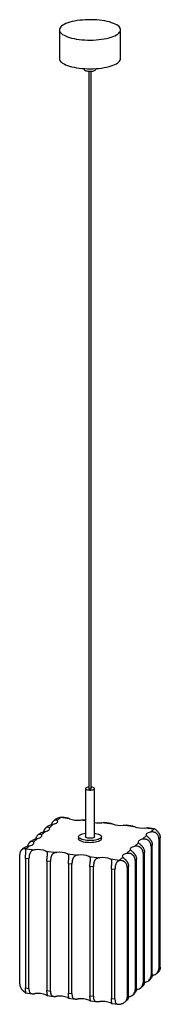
# Paper-space layout '_Dimétrica' of a CAD drawing. Header units: millimetres. Extents: x -395 to -211, y -900 to 390.
import ezdxf

# ---------------------------------------------------------------- set-up
doc = ezdxf.new("R2010")
doc.units = ezdxf.units.MM

psp = doc.layouts.new('_Dimétrica')

# ---------------------------------------------------------------- linework, layer by layer
at = {"color": 7, "linetype": 'Continuous', "lineweight": 25}
for p, q in [((-343.4, 377.1), (-343.4, 339.4)), ((-263.4, 339.4), (-263.4, 377.1)), ((-310.9, 326.3), (-310.9, 325.2)), ((-304.9, 322.8), (-304.9, -617.6)), ((-301.9, -617.6), (-301.9, 322.8)), ((-295.9, 325.2), (-295.9, 326.3)), ((-309.4, -617.6), (-309.4, -680.7)), ((-297.4, -680.7), (-297.4, -617.6)), ((-341.9, -655.7), (-346.2, -659.6)), ((-330.1, -657.2), (-341.9, -655.7)), ((-331.9, -656.3), (-340, -655.3)), ((-359.7, -667.8), (-361.7, -669.6)), ((-351.4, -664.3), (-356.6, -669)), ((-349.3, -658.4), (-351.3, -660.2)), ((-309.4, -659.1), (-312, -658.8)), ((-273.9, -664.1), (-287.9, -662.4)), ((-275.6, -663.2), (-283.8, -662.2)), ((-245.7, -667.6), (-259.8, -665.8)), ((-247.4, -666.7), (-255.7, -665.7)), ((-219.9, -670.7), (-231.6, -669.3)), ((-219.3, -670.2), (-227.5, -669.1)), ((-224.2, -674.6), (-219.9, -670.7)), ((-372.2, -683.1), (-377.3, -687.8)), ((-370.1, -677.2), (-372.1, -679)), ((-361.8, -673.7), (-367, -678.4)), ((-318.4, -680.7), (-318.4, -683.6)), ((-288.4, -683.6), (-288.4, -680.7)), ((-234.6, -684), (-229.4, -679.3)), ((-211.4, -682.1), (-213.1, -683.7)), ((-213.1, -683.7), (-213.1, -853.4)), ((-211.4, -851.8), (-211.4, -682.1)), ((-390.8, -695.9), (-392.8, -697.7)), ((-382.5, -692.5), (-386.9, -696.4)), ((-386.9, -696.4), (-375.1, -697.8)), ((-380.4, -686.5), (-382.4, -688.3)), ((-245, -693.4), (-239.8, -688.7)), ((-221.8, -691.5), (-223.5, -693)), ((-223.5, -693), (-223.5, -862.7)), ((-221.8, -861.2), (-221.8, -691.5)), ((-395.4, -873.6), (-395.4, -703.9)), ((-383.3, -709.8), (-388, -709.2)), ((-388, -709.2), (-388, -878.9)), ((-383.3, -879.5), (-383.3, -709.8)), ((-361.1, -699.6), (-347, -701.3)), ((-332.9, -703), (-318.8, -704.8)), ((-304.8, -706.5), (-290.7, -708.2)), ((-276.6, -709.9), (-264.9, -711.4)), ((-264.9, -711.4), (-260.6, -707.5)), ((-255.4, -702.8), (-250.2, -698.1)), ((-232.1, -700.9), (-233.9, -702.4)), ((-233.9, -702.4), (-233.9, -872.1)), ((-232.1, -870.6), (-232.1, -700.9)), ((-355.1, -713.3), (-359.8, -712.7)), ((-359.8, -712.7), (-359.8, -882.4)), ((-355.1, -883), (-355.1, -713.3)), ((-327, -716.7), (-331.7, -716.2)), ((-331.7, -716.2), (-331.7, -885.9)), ((-327, -886.4), (-327, -716.7)), ((-298.8, -720.2), (-303.5, -719.6)), ((-303.5, -719.6), (-303.5, -889.3)), ((-298.8, -889.9), (-298.8, -720.2)), ((-252.9, -719.6), (-254.6, -721.2)), ((-254.6, -721.2), (-254.6, -890.9)), ((-252.9, -889.3), (-252.9, -719.6)), ((-242.5, -710.2), (-244.3, -711.8)), ((-244.3, -711.8), (-244.3, -881.5)), ((-242.5, -879.9), (-242.5, -710.2)), ((-270.7, -723.7), (-275.4, -723.1)), ((-275.4, -723.1), (-275.4, -892.8)), ((-270.7, -893.4), (-270.7, -723.7)), ((-213.1, -853.4), (-211.4, -851.8)), ((-223.5, -862.7), (-221.8, -861.2)), ((-215.9, -859.7), (-213.9, -857.9)), ((-236.7, -878.5), (-234.7, -876.7)), ((-233.9, -872.1), (-232.1, -870.6)), ((-226.3, -869.1), (-224.3, -867.3)), ((-388, -878.9), (-383.3, -879.5)), ((-387.5, -885.5), (-379.3, -886.5)), ((-359.8, -882.4), (-355.1, -883)), ((-359.4, -889), (-351.1, -890)), ((-331.7, -885.9), (-327, -886.4)), ((-303.5, -889.3), (-298.8, -889.9)), ((-254.6, -890.9), (-252.9, -889.3)), ((-247.1, -887.9), (-245.1, -886.1)), ((-244.3, -881.5), (-242.5, -879.9)), ((-331.3, -892.4), (-323, -893.5)), ((-303.1, -895.9), (-294.8, -896.9)), ((-275.4, -892.8), (-270.7, -893.4)), ((-275, -899.4), (-266.7, -900.4)), ((-257.4, -897.3), (-255.4, -895.5))]:
    psp.add_line(p, q, dxfattribs=at)
at = {"color": 8, "linetype": 'Continuous', "lineweight": 25}
psp.add_line((-309.4, -659.7), (-316.1, -658.9), dxfattribs=at)
at = {"color": 7, "linetype": 'Continuous', "lineweight": 25, "flags": 128}
for points in [[(-317.5, 364.6), (-314, 364.2), (-310.3, 364), (-306.6, 363.8), (-302.8, 363.8), (-299.1, 363.8), (-295.4, 364), (-291.7, 364.3), (-288.2, 364.8), (-284.8, 365.3), (-281.6, 365.9), (-278.5, 366.6), (-275.7, 367.5), (-273.1, 368.4), (-270.8, 369.4), (-268.8, 370.4), (-267.1, 371.5), (-265.6, 372.7), (-264.6, 373.9), (-263.8, 375.1), (-263.4, 376.3), (-263.4, 377.6), (-263.7, 378.8), (-264.4, 380.1), (-265.4, 381.3), (-266.7, 382.4), (-268.4, 383.6), (-270.4, 384.6), (-272.6, 385.6), (-275.2, 386.5), (-277.9, 387.4), (-280.9, 388.1), (-284.1, 388.8), (-287.5, 389.3), (-291, 389.8), (-294.6, 390.1), (-298.3, 390.3), (-302.1, 390.4), (-305.8, 390.4), (-309.5, 390.3), (-313.2, 390), (-316.8, 389.7), (-320.3, 389.2), (-323.6, 388.6), (-326.7, 387.9), (-329.7, 387.1), (-332.4, 386.3), (-334.8, 385.3), (-337, 384.3), (-338.9, 383.2), (-340.5, 382.1), (-341.7, 380.9), (-342.6, 379.7), (-343.2, 378.5), (-343.4, 377.2), (-343.2, 376), (-342.8, 374.7), (-341.9, 373.5), (-340.7, 372.3), (-339.2, 371.2), (-337.4, 370.1), (-335.3, 369.1), (-332.9, 368.1), (-330.2, 367.2), (-327.4, 366.4), (-324.3, 365.7), (-321, 365.1), (-317.5, 364.6)], [(-343.4, 339.4), (-343.2, 338.3), (-342.8, 337), (-341.9, 335.8), (-340.7, 334.6), (-339.2, 333.5), (-337.4, 332.4), (-335.3, 331.4), (-332.9, 330.4), (-330.2, 329.5), (-327.4, 328.7), (-324.3, 328), (-321, 327.4), (-317.5, 326.9)], [(-317.5, 326.9), (-314, 326.5), (-310.3, 326.3), (-306.6, 326.1), (-302.8, 326.1), (-299.1, 326.1), (-295.4, 326.3), (-291.7, 326.6), (-288.2, 327), (-284.8, 327.6), (-281.6, 328.2), (-278.5, 328.9), (-275.7, 329.8), (-273.1, 330.7), (-270.8, 331.6), (-268.8, 332.7), (-267.1, 333.8), (-265.6, 335), (-264.6, 336.2), (-263.8, 337.4), (-263.4, 338.6), (-263.4, 339.4)], [(-310.9, 325.2), (-310.8, 324.9), (-310.4, 324.4), (-309.7, 323.9), (-308.7, 323.5), (-307.5, 323.2), (-306, 322.9)], [(-306, 322.9), (-304.5, 322.8), (-302.8, 322.8), (-301.2, 322.8), (-299.8, 323.1), (-298.4, 323.4), (-297.3, 323.8), (-296.5, 324.2), (-296, 324.8), (-295.9, 325.2)], [(-304.9, -615.6), (-305, -615.6), (-306.4, -615.8), (-307.6, -616.1), (-308.5, -616.5), (-309.1, -617), (-309.4, -617.5), (-309.3, -618), (-308.8, -618.4), (-307.9, -618.9), (-306.8, -619.2), (-305.5, -619.4)], [(-305.5, -619.4), (-304, -619.6), (-302.5, -619.5), (-301.1, -619.4), (-299.8, -619.2), (-298.7, -618.8), (-297.9, -618.4), (-297.5, -617.9), (-297.4, -617.4), (-297.7, -616.9), (-298.4, -616.5), (-299.3, -616.1), (-300.6, -615.8), (-301.9, -615.6)], [(-304.9, -617.6), (-304.9, -617.6), (-304.7, -617.8), (-304.4, -617.9), (-303.9, -618)], [(-303.9, -618), (-303.3, -618.1), (-302.8, -618), (-302.3, -617.9), (-302, -617.7), (-301.9, -617.6)], [(-361.8, -673.7), (-360.2, -673.3), (-358.8, -672.8), (-357.7, -672.3), (-356.8, -671.7), (-356.3, -671), (-356.1, -670.4), (-356.2, -669.7), (-356.6, -669)], [(-351.4, -664.3), (-349.8, -663.9), (-348.4, -663.4), (-347.3, -662.9), (-346.5, -662.3), (-345.9, -661.6), (-345.7, -661), (-345.8, -660.3), (-346.2, -659.6)], [(-372.2, -683.1), (-370.6, -682.7), (-369.2, -682.2), (-368.1, -681.7), (-367.2, -681), (-366.7, -680.4), (-366.4, -679.7), (-366.5, -679.1), (-367, -678.4)], [(-297.4, -676.2), (-296, -676.4), (-294.1, -676.8), (-292.4, -677.3), (-291, -677.9), (-289.8, -678.6), (-289, -679.3), (-288.5, -680.1), (-288.4, -680.8), (-288.6, -681.6), (-289.2, -682.3), (-290.1, -683), (-291.3, -683.7), (-292.7, -684.3), (-294.5, -684.8), (-296.4, -685.2), (-298.5, -685.5), (-300.8, -685.7), (-303.1, -685.7), (-305.3, -685.7), (-307.6, -685.5), (-309.7, -685.3), (-311.7, -684.9), (-313.5, -684.4), (-315.1, -683.9), (-316.4, -683.2), (-317.4, -682.5), (-318, -681.8), (-318.4, -681), (-318.3, -680.3), (-317.9, -679.5), (-317.2, -678.8), (-316.1, -678.1), (-314.8, -677.5), (-313.2, -676.9), (-311.3, -676.5), (-309.4, -676.2)], [(-288.4, -683.6), (-288.4, -683.6), (-288.6, -684.4), (-289.2, -685.1), (-290.1, -685.9), (-291.3, -686.5), (-292.7, -687.1), (-294.5, -687.6), (-296.4, -688), (-298.5, -688.3), (-300.8, -688.5), (-303.1, -688.6), (-305.3, -688.5), (-307.6, -688.4), (-309.7, -688.1), (-311.7, -687.7), (-313.5, -687.2), (-315.1, -686.7), (-316.4, -686), (-317.4, -685.4), (-318, -684.6), (-318.4, -683.9), (-318.4, -683.6)], [(-297.4, -680.7), (-297.4, -680.8), (-297.6, -681.3), (-298.3, -681.8), (-299.2, -682.2), (-300.4, -682.5), (-301.8, -682.7), (-303.3, -682.7), (-304.8, -682.7), (-306.2, -682.5), (-307.4, -682.2), (-308.4, -681.8), (-309.1, -681.4), (-309.4, -680.9), (-309.4, -680.7)], [(-234.6, -684), (-236.2, -684.4), (-237.6, -684.9), (-238.7, -685.5), (-239.6, -686.1), (-240.1, -686.7), (-240.3, -687.4), (-240.2, -688.1), (-239.8, -688.7)], [(-224.2, -674.6), (-225.8, -675), (-227.2, -675.5), (-228.3, -676.1), (-229.2, -676.7), (-229.7, -677.3), (-229.9, -678), (-229.8, -678.7), (-229.4, -679.3)], [(-382.5, -692.5), (-380.9, -692.1), (-379.6, -691.6), (-378.4, -691), (-377.6, -690.4), (-377.1, -689.8), (-376.8, -689.1), (-376.9, -688.4), (-377.3, -687.8)], [(-245, -693.4), (-246.6, -693.8), (-248, -694.3), (-249.1, -694.9), (-249.9, -695.5), (-250.5, -696.1), (-250.7, -696.8), (-250.6, -697.4), (-250.2, -698.1)], [(-255.4, -702.8), (-257, -703.2), (-258.3, -703.7), (-259.5, -704.2), (-260.3, -704.8), (-260.9, -705.5), (-261.1, -706.2), (-261, -706.8), (-260.6, -707.5)]]:
    psp.add_lwpolyline(points, dxfattribs=at)
at = {"color": 7, "linetype": 'Continuous', "lineweight": 25}
for centre, radius, start, end in [((-345.5, -660.7), 6.11, 53.9727, 61.5996), ((-319.8, -630.9), 28.2, 248.4484, 277.5359), ((-291.5, -627.1), 35.5, 260.4343, 275.7502), ((-263.5, -637.8), 28.2, 248.4484, 277.5359), ((-235.3, -641.3), 28.2, 248.4484, 277.5359), ((-217.2, -688.2), 17.7, 93.9047, 98.7578), ((-384.1, -714.6), 18.4, 98.7513, 103.4815), ((-371.4, -725.8), 28.2, 68.4484, 97.5359), ((-343.3, -729.3), 28.2, 68.4484, 97.5359), ((-315.1, -732.7), 28.2, 68.4484, 97.5359), ((-287, -736.2), 28.2, 68.4484, 97.5359), ((-269.6, -717.8), 7.95, 47.6015, 54.0008), ((-371.4, -914.4), 28.2, 68.4484, 97.5359), ((-343.3, -917.8), 28.2, 68.4484, 97.5359), ((-315.1, -921.3), 28.2, 68.4484, 97.5359), ((-287, -924.8), 28.2, 68.4484, 97.5359)]:
    psp.add_arc(centre, radius, start, end, dxfattribs=at)
for points, knots in [([(-349.2, -658.5), (-348.7, -658), (-347.5, -656.9), (-345, -655.9), (-343.3, -655.5), (-342.6, -655.3)], [0, 0, 0, 0, 0.286852, 0.671488, 1, 1, 1, 1]), ([(-342.6, -655.3), (-342, -655.3), (-341.1, -655.2), (-340.3, -655.3), (-340, -655.3)], [0, 0, 0, 0, 0.607195, 1, 1, 1, 1]), ([(-331.9, -656.4), (-331.9, -656.4), (-331.7, -656.3), (-331.1, -656.7), (-330.4, -657.1), (-330.1, -657.2)], [0, 0, 0, 0, 0.108127, 0.700367, 1, 1, 1, 1]), ([(-356.6, -669), (-357, -668.7), (-357.8, -668.1), (-359.8, -668.3), (-361.8, -669.5), (-363.3, -671.5), (-364, -673.3), (-364.1, -674.3), (-364.1, -674.3)], [0, 0, 0, 0, 0.210755, 0.422748, 0.609786, 0.793584, 0.994281, 1, 1, 1, 1]), ([(-359.6, -667.9), (-359.1, -667.4), (-357.9, -666.3), (-355.3, -665.3), (-353, -664.7), (-351.8, -664.4), (-351.4, -664.3)], [0, 0, 0, 0, 0.232937, 0.54528, 0.847233, 1, 1, 1, 1]), ([(-346.2, -659.6), (-346.6, -659.3), (-347.4, -658.7), (-349.4, -658.9), (-351.4, -660.1), (-352.9, -662.1), (-353.7, -663.9), (-353.7, -664.9), (-353.7, -664.9)], [0, 0, 0, 0, 0.210755, 0.422748, 0.609786, 0.793584, 0.994281, 1, 1, 1, 1]), ([(-316.1, -658.9), (-315, -658.8), (-313.5, -658.6), (-312.3, -658.8), (-312, -658.9)], [0, 0, 0, 0, 0.6916412, 1, 1, 1, 1]), ([(-287.9, -662.4), (-286.9, -662.2), (-285.3, -662.1), (-284.2, -662.3), (-283.9, -662.3)], [0, 0, 0, 0, 0.691641, 1, 1, 1, 1]), ([(-275.6, -663.3), (-275.6, -663.3), (-275.5, -663.2), (-274.8, -663.6), (-274.1, -664), (-273.9, -664.1)], [0, 0, 0, 0, 0.108127, 0.700367, 1, 1, 1, 1]), ([(-259.8, -665.8), (-258.7, -665.7), (-257.2, -665.5), (-256.1, -665.7), (-255.7, -665.8)], [0, 0, 0, 0, 0.691641, 1, 1, 1, 1]), ([(-247.4, -666.8), (-247.4, -666.7), (-247.3, -666.6), (-246.7, -667.1), (-246, -667.4), (-245.7, -667.6)], [0, 0, 0, 0, 0.108127, 0.7003672, 1, 1, 1, 1]), ([(-231.6, -669.3), (-230.6, -669.2), (-229, -669), (-227.9, -669.2), (-227.6, -669.2)], [0, 0, 0, 0, 0.691641, 1, 1, 1, 1]), ([(-219.3, -670.2), (-219.3, -670.2), (-219.2, -670.1), (-218.8, -670.4), (-218.4, -670.6)], [0, 0, 0, 0, 0.171262, 1, 1, 1, 1]), ([(-218.4, -670.6), (-218.1, -670.8), (-217.8, -671.1), (-217.1, -671.7), (-216.8, -672), (-216.2, -672.6), (-216, -672.8), (-215.6, -673.2), (-215.3, -673.4), (-214.7, -674.1), (-214.3, -674.6), (-213.8, -675.3), (-213.6, -675.6), (-213.2, -676.1), (-213, -676.4), (-212.7, -677), (-212.6, -677.3), (-212.3, -677.8), (-212.2, -678.1), (-211.9, -679), (-211.7, -679.6), (-211.5, -680.6), (-211.5, -680.9), (-211.4, -681.5), (-211.4, -681.8), (-211.4, -682.1)], [0, 0, 0, 0, 0.125, 0.125, 0.25, 0.25, 0.3125, 0.3125, 0.375, 0.375, 0.5, 0.5, 0.5625, 0.5625, 0.625, 0.625, 0.6875, 0.6875, 0.75, 0.75, 0.875, 0.875, 0.9375, 0.9375, 1, 1, 1, 1]), ([(-380.4, -686.6), (-379.9, -686.2), (-378.6, -685.1), (-376.1, -684.1), (-373.8, -683.5), (-372.6, -683.2), (-372.2, -683.1)], [0, 0, 0, 0, 0.232937, 0.54528, 0.847233, 1, 1, 1, 1]), ([(-367, -678.4), (-367.4, -678.1), (-368.2, -677.5), (-370.2, -677.6), (-372.2, -678.9), (-373.7, -680.9), (-374.4, -682.7), (-374.5, -683.7), (-374.5, -683.7)], [0, 0, 0, 0, 0.2107554, 0.4227478, 0.6097856, 0.7935839, 0.9942807, 1, 1, 1, 1]), ([(-370, -677.3), (-369.5, -676.8), (-368.3, -675.7), (-365.7, -674.7), (-363.4, -674.1), (-362.2, -673.8), (-361.8, -673.7)], [0, 0, 0, 0, 0.232937, 0.54528, 0.847233, 1, 1, 1, 1]), ([(-223.5, -693), (-223.5, -692.4), (-223.6, -691.7), (-223.8, -690.7), (-223.9, -690.3), (-224.1, -689.7), (-224.2, -689.3), (-224.7, -688.4), (-225, -687.8), (-225.7, -686.9), (-225.9, -686.6), (-226.4, -686.1), (-226.6, -685.9), (-227.2, -685.4), (-227.5, -685.2), (-228.1, -684.9), (-228.4, -684.7), (-229.3, -684.3), (-230, -684.1), (-231.4, -683.8), (-232, -683.8), (-233, -683.8), (-233.4, -683.8), (-234, -683.9), (-234.3, -684), (-234.6, -684)], [0, 0, 0, 0, 0.125, 0.125, 0.1875, 0.1875, 0.25, 0.25, 0.375, 0.375, 0.4375, 0.4375, 0.5, 0.5, 0.5625, 0.5625, 0.625, 0.625, 0.75, 0.75, 0.875, 0.875, 0.9375, 0.9375, 1, 1, 1, 1]), ([(-229.4, -679.3), (-229.2, -679.6), (-229, -679.8), (-228.5, -680.2), (-228.3, -680.4), (-227.9, -680.7), (-227.7, -680.9), (-227.1, -681.4), (-226.7, -681.8), (-226, -682.5), (-225.8, -682.7), (-225.3, -683.2), (-225.1, -683.5), (-224.6, -684), (-224.4, -684.3), (-224, -684.9), (-223.8, -685.2), (-223.4, -685.8), (-223.2, -686.1), (-222.9, -686.8), (-222.8, -687.1), (-222.3, -688.1), (-222.1, -688.7), (-221.9, -689.8), (-221.9, -690.1), (-221.8, -690.8), (-221.8, -691.1), (-221.8, -691.5)], [0, 0, 0, 0, 0.125, 0.125, 0.1875, 0.1875, 0.25, 0.25, 0.375, 0.375, 0.4375, 0.4375, 0.5, 0.5, 0.5625, 0.5625, 0.625, 0.625, 0.6875, 0.6875, 0.75, 0.75, 0.875, 0.875, 0.9375, 0.9375, 1, 1, 1, 1]), ([(-213.1, -683.7), (-213.1, -683), (-213.2, -682.3), (-213.4, -681.3), (-213.5, -680.9), (-213.7, -680.3), (-213.8, -679.9), (-214.3, -679), (-214.6, -678.4), (-215.3, -677.5), (-215.5, -677.3), (-216, -676.7), (-216.3, -676.5), (-216.8, -676.1), (-217.1, -675.9), (-217.7, -675.5), (-218, -675.3), (-219, -674.9), (-219.6, -674.7), (-221, -674.4), (-221.7, -674.4), (-222.7, -674.4), (-223, -674.4), (-223.6, -674.5), (-223.9, -674.6), (-224.2, -674.6)], [0, 0, 0, 0, 0.125, 0.125, 0.1875, 0.1875, 0.25, 0.25, 0.375, 0.375, 0.4375, 0.4375, 0.5, 0.5, 0.5625, 0.5625, 0.625, 0.625, 0.75, 0.75, 0.875, 0.875, 0.9375, 0.9375, 1, 1, 1, 1]), ([(-388.3, -696.7), (-388.6, -696.5), (-388.9, -696.4), (-389.6, -696.3), (-390, -696.4), (-390.6, -696.5), (-390.8, -696.5), (-391.2, -696.7), (-391.4, -696.8), (-392, -697.1), (-392.4, -697.4), (-393, -697.9), (-393.2, -698.1), (-393.6, -698.5), (-393.7, -698.7), (-394, -699.2), (-394.2, -699.4), (-394.5, -699.9), (-394.6, -700.2), (-394.9, -700.9), (-395.1, -701.5), (-395.3, -702.4), (-395.3, -702.7), (-395.4, -703.3), (-395.4, -703.6), (-395.4, -703.9)], [0, 0, 0, 0, 0.125, 0.125, 0.25, 0.25, 0.3125, 0.3125, 0.375, 0.375, 0.5, 0.5, 0.5625, 0.5625, 0.625, 0.625, 0.6875, 0.6875, 0.75, 0.75, 0.875, 0.875, 0.9375, 0.9375, 1, 1, 1, 1]), ([(-390.8, -696), (-390.2, -695.6), (-389, -694.5), (-386.4, -693.4), (-384.2, -692.8), (-382.9, -692.6), (-382.5, -692.5)], [0, 0, 0, 0, 0.232937, 0.54528, 0.847233, 1, 1, 1, 1]), ([(-388, -709.2), (-388, -708.6), (-387.9, -708), (-387.9, -707.1), (-387.9, -706.7), (-387.8, -706.1), (-387.8, -705.8), (-387.7, -704.8), (-387.6, -704.2), (-387.4, -702.9), (-387.4, -702.3), (-387.2, -701.2), (-387.2, -700.6), (-387.2, -699.8), (-387.2, -699.6), (-387.2, -699.1), (-387.3, -698.9), (-387.3, -698.5), (-387.4, -698.3), (-387.5, -697.9), (-387.6, -697.7), (-387.9, -697.2), (-388.1, -696.9), (-388.3, -696.7)], [0, 0, 0, 0, 0.125, 0.125, 0.1875, 0.1875, 0.25, 0.25, 0.375, 0.375, 0.5, 0.5, 0.625, 0.625, 0.6875, 0.6875, 0.75, 0.75, 0.8125, 0.8125, 0.875, 0.875, 1, 1, 1, 1]), ([(-377.3, -687.8), (-377.7, -687.5), (-378.5, -686.9), (-380.6, -687), (-382.5, -688.2), (-384.1, -690.3), (-384.8, -692), (-384.9, -693), (-384.9, -693.1)], [0, 0, 0, 0, 0.210755, 0.422748, 0.609786, 0.793584, 0.994281, 1, 1, 1, 1]), ([(-233.9, -702.4), (-233.9, -701.7), (-234, -701.1), (-234.2, -700), (-234.3, -699.7), (-234.5, -699), (-234.6, -698.7), (-235, -697.8), (-235.4, -697.1), (-236, -696.3), (-236.3, -696), (-236.8, -695.5), (-237, -695.3), (-237.6, -694.8), (-237.9, -694.6), (-238.5, -694.2), (-238.8, -694.1), (-239.7, -693.6), (-240.4, -693.4), (-241.8, -693.2), (-242.4, -693.1), (-243.4, -693.2), (-243.7, -693.2), (-244.4, -693.3), (-244.7, -693.3), (-245, -693.4)], [0, 0, 0, 0, 0.125, 0.125, 0.1875, 0.1875, 0.25, 0.25, 0.375, 0.375, 0.4375, 0.4375, 0.5, 0.5, 0.5625, 0.5625, 0.625, 0.625, 0.75, 0.75, 0.875, 0.875, 0.9375, 0.9375, 1, 1, 1, 1]), ([(-239.8, -688.7), (-239.6, -688.9), (-239.3, -689.2), (-238.9, -689.6), (-238.7, -689.8), (-238.3, -690.1), (-238.1, -690.3), (-237.5, -690.8), (-237.1, -691.2), (-236.4, -691.9), (-236.1, -692.1), (-235.7, -692.6), (-235.5, -692.9), (-235, -693.4), (-234.8, -693.7), (-234.4, -694.3), (-234.2, -694.6), (-233.8, -695.2), (-233.6, -695.5), (-233.3, -696.1), (-233.1, -696.5), (-232.7, -697.5), (-232.5, -698.1), (-232.3, -699.1), (-232.2, -699.5), (-232.2, -700.2), (-232.1, -700.5), (-232.1, -700.9)], [0, 0, 0, 0, 0.125, 0.125, 0.1875, 0.1875, 0.25, 0.25, 0.375, 0.375, 0.4375, 0.4375, 0.5, 0.5, 0.5625, 0.5625, 0.625, 0.625, 0.6875, 0.6875, 0.75, 0.75, 0.875, 0.875, 0.9375, 0.9375, 1, 1, 1, 1]), ([(-375.1, -697.8), (-375.8, -697.9), (-376.5, -698), (-377.4, -698.3), (-377.8, -698.4), (-378.4, -698.6), (-378.7, -698.8), (-379.5, -699.2), (-380, -699.6), (-380.7, -700.3), (-380.9, -700.6), (-381.3, -701.1), (-381.5, -701.3), (-381.8, -701.9), (-381.9, -702.2), (-382.2, -702.9), (-382.3, -703.2), (-382.5, -703.8), (-382.6, -704.2), (-382.8, -704.9), (-382.9, -705.2), (-383.1, -706.3), (-383.1, -707), (-383.2, -708.1), (-383.2, -708.4), (-383.3, -709.1), (-383.3, -709.5), (-383.3, -709.8)], [0, 0, 0, 0, 0.125, 0.125, 0.1875, 0.1875, 0.25, 0.25, 0.375, 0.375, 0.4375, 0.4375, 0.5, 0.5, 0.5625, 0.5625, 0.625, 0.625, 0.6875, 0.6875, 0.75, 0.75, 0.875, 0.875, 0.9375, 0.9375, 1, 1, 1, 1]), ([(-359.8, -712.7), (-359.8, -712), (-359.8, -711.3), (-359.7, -710.3), (-359.7, -709.9), (-359.6, -709.2), (-359.6, -708.8), (-359.5, -707.8), (-359.4, -707.1), (-359.2, -706), (-359.2, -705.7), (-359.1, -705.1), (-359.1, -704.7), (-359.1, -704.1), (-359.1, -703.8), (-359.1, -703.3), (-359.1, -703), (-359.1, -702.2), (-359.2, -701.7), (-359.5, -700.9), (-359.8, -700.6), (-360.2, -700.2), (-360.3, -700), (-360.7, -699.8), (-360.9, -699.7), (-361.1, -699.6)], [0, 0, 0, 0, 0.125, 0.125, 0.1875, 0.1875, 0.25, 0.25, 0.375, 0.375, 0.4375, 0.4375, 0.5, 0.5, 0.5625, 0.5625, 0.625, 0.625, 0.75, 0.75, 0.875, 0.875, 0.9375, 0.9375, 1, 1, 1, 1]), ([(-347, -701.3), (-347.7, -701.4), (-348.3, -701.5), (-349.3, -701.7), (-349.6, -701.8), (-350.2, -702.1), (-350.5, -702.2), (-351.3, -702.7), (-351.8, -703.1), (-352.5, -703.8), (-352.7, -704), (-353.1, -704.5), (-353.3, -704.8), (-353.6, -705.4), (-353.8, -705.7), (-354.1, -706.3), (-354.2, -706.6), (-354.4, -707.3), (-354.5, -707.6), (-354.6, -708.3), (-354.7, -708.7), (-354.9, -709.8), (-355, -710.5), (-355.1, -711.5), (-355.1, -711.9), (-355.1, -712.6), (-355.1, -712.9), (-355.1, -713.3)], [0, 0, 0, 0, 0.125, 0.125, 0.1875, 0.1875, 0.25, 0.25, 0.375, 0.375, 0.4375, 0.4375, 0.5, 0.5, 0.5625, 0.5625, 0.625, 0.625, 0.6875, 0.6875, 0.75, 0.75, 0.875, 0.875, 0.9375, 0.9375, 1, 1, 1, 1]), ([(-331.7, -716.2), (-331.7, -715.5), (-331.6, -714.8), (-331.6, -713.7), (-331.5, -713.4), (-331.5, -712.6), (-331.4, -712.3), (-331.3, -711.2), (-331.2, -710.5), (-331.1, -709.5), (-331.1, -709.2), (-331, -708.5), (-331, -708.2), (-330.9, -707.6), (-330.9, -707.3), (-330.9, -706.7), (-330.9, -706.4), (-331, -705.7), (-331.1, -705.2), (-331.4, -704.4), (-331.6, -704.1), (-332, -703.6), (-332.2, -703.5), (-332.5, -703.2), (-332.7, -703.1), (-332.9, -703)], [0, 0, 0, 0, 0.125, 0.125, 0.1875, 0.1875, 0.25, 0.25, 0.375, 0.375, 0.4375, 0.4375, 0.5, 0.5, 0.5625, 0.5625, 0.625, 0.625, 0.75, 0.75, 0.875, 0.875, 0.9375, 0.9375, 1, 1, 1, 1]), ([(-318.8, -704.8), (-319.5, -704.8), (-320.2, -704.9), (-321.1, -705.2), (-321.5, -705.3), (-322.1, -705.6), (-322.4, -705.7), (-323.2, -706.2), (-323.7, -706.5), (-324.4, -707.2), (-324.6, -707.5), (-325, -708), (-325.2, -708.3), (-325.5, -708.8), (-325.6, -709.2), (-325.9, -709.8), (-326, -710.1), (-326.2, -710.8), (-326.3, -711.1), (-326.5, -711.8), (-326.6, -712.2), (-326.8, -713.2), (-326.8, -713.9), (-326.9, -715), (-327, -715.3), (-327, -716), (-327, -716.4), (-327, -716.7)], [0, 0, 0, 0, 0.125, 0.125, 0.1875, 0.1875, 0.25, 0.25, 0.375, 0.375, 0.4375, 0.4375, 0.5, 0.5, 0.5625, 0.5625, 0.625, 0.625, 0.6875, 0.6875, 0.75, 0.75, 0.875, 0.875, 0.9375, 0.9375, 1, 1, 1, 1]), ([(-303.5, -719.6), (-303.5, -718.9), (-303.5, -718.2), (-303.4, -717.2), (-303.4, -716.8), (-303.3, -716.1), (-303.3, -715.7), (-303.2, -714.7), (-303.1, -714), (-302.9, -713), (-302.9, -712.6), (-302.8, -712), (-302.8, -711.7), (-302.8, -711), (-302.8, -710.7), (-302.8, -710.2), (-302.8, -709.9), (-302.8, -709.1), (-302.9, -708.7), (-303.3, -707.9), (-303.5, -707.5), (-303.9, -707.1), (-304, -706.9), (-304.4, -706.7), (-304.6, -706.6), (-304.8, -706.5)], [0, 0, 0, 0, 0.125, 0.125, 0.1875, 0.1875, 0.25, 0.25, 0.375, 0.375, 0.4375, 0.4375, 0.5, 0.5, 0.5625, 0.5625, 0.625, 0.625, 0.75, 0.75, 0.875, 0.875, 0.9375, 0.9375, 1, 1, 1, 1]), ([(-290.7, -708.2), (-291.4, -708.3), (-292, -708.4), (-293, -708.7), (-293.3, -708.8), (-293.9, -709), (-294.2, -709.2), (-295, -709.6), (-295.6, -710), (-296.2, -710.7), (-296.4, -710.9), (-296.8, -711.5), (-297, -711.7), (-297.3, -712.3), (-297.5, -712.6), (-297.8, -713.2), (-297.9, -713.6), (-298.1, -714.2), (-298.2, -714.6), (-298.4, -715.3), (-298.4, -715.6), (-298.6, -716.7), (-298.7, -717.4), (-298.8, -718.4), (-298.8, -718.8), (-298.8, -719.5), (-298.8, -719.9), (-298.8, -720.2)], [0, 0, 0, 0, 0.125, 0.125, 0.1875, 0.1875, 0.25, 0.25, 0.375, 0.375, 0.4375, 0.4375, 0.5, 0.5, 0.5625, 0.5625, 0.625, 0.625, 0.6875, 0.6875, 0.75, 0.75, 0.875, 0.875, 0.9375, 0.9375, 1, 1, 1, 1]), ([(-275.4, -723.1), (-275.4, -722.4), (-275.4, -721.7), (-275.3, -720.6), (-275.2, -720.3), (-275.2, -719.6), (-275.1, -719.2), (-275, -718.1), (-274.9, -717.4), (-274.8, -716.4), (-274.8, -716.1), (-274.7, -715.4), (-274.7, -715.1), (-274.6, -714.5), (-274.6, -714.2), (-274.6, -713.6), (-274.6, -713.4), (-274.7, -712.6), (-274.8, -712.1), (-275.1, -711.3), (-275.3, -711), (-275.7, -710.5), (-275.9, -710.4), (-276.2, -710.2), (-276.4, -710), (-276.6, -709.9)], [0, 0, 0, 0, 0.125, 0.125, 0.1875, 0.1875, 0.25, 0.25, 0.375, 0.375, 0.4375, 0.4375, 0.5, 0.5, 0.5625, 0.5625, 0.625, 0.625, 0.75, 0.75, 0.875, 0.875, 0.9375, 0.9375, 1, 1, 1, 1]), ([(-260.6, -707.5), (-260.4, -707.7), (-260.1, -708), (-259.6, -708.4), (-259.4, -708.5), (-259.1, -708.9), (-258.9, -709), (-258.3, -709.6), (-257.8, -710), (-257.1, -710.7), (-256.9, -710.9), (-256.4, -711.4), (-256.2, -711.7), (-255.8, -712.2), (-255.6, -712.5), (-255.1, -713.1), (-254.9, -713.4), (-254.6, -714), (-254.4, -714.3), (-254, -714.9), (-253.9, -715.2), (-253.5, -716.2), (-253.3, -716.9), (-253.1, -717.9), (-253, -718.3), (-252.9, -718.9), (-252.9, -719.3), (-252.9, -719.6)], [0, 0, 0, 0, 0.125, 0.125, 0.1875, 0.1875, 0.25, 0.25, 0.375, 0.375, 0.4375, 0.4375, 0.5, 0.5, 0.5625, 0.5625, 0.625, 0.625, 0.6875, 0.6875, 0.75, 0.75, 0.875, 0.875, 0.9375, 0.9375, 1, 1, 1, 1]), ([(-244.3, -711.8), (-244.3, -711.1), (-244.3, -710.4), (-244.5, -709.4), (-244.6, -709.1), (-244.9, -708.4), (-245, -708.1), (-245.4, -707.1), (-245.8, -706.5), (-246.4, -705.7), (-246.6, -705.4), (-247.1, -704.9), (-247.4, -704.7), (-247.9, -704.2), (-248.2, -704), (-248.8, -703.6), (-249.1, -703.5), (-250.1, -703), (-250.8, -702.8), (-252.1, -702.6), (-252.8, -702.5), (-253.8, -702.6), (-254.1, -702.6), (-254.8, -702.7), (-255.1, -702.7), (-255.4, -702.8)], [0, 0, 0, 0, 0.125, 0.125, 0.1875, 0.1875, 0.25, 0.25, 0.375, 0.375, 0.4375, 0.4375, 0.5, 0.5, 0.5625, 0.5625, 0.625, 0.625, 0.75, 0.75, 0.875, 0.875, 0.9375, 0.9375, 1, 1, 1, 1]), ([(-250.2, -698.1), (-250, -698.3), (-249.7, -698.6), (-249.2, -699), (-249.1, -699.1), (-248.7, -699.5), (-248.5, -699.6), (-247.9, -700.2), (-247.4, -700.6), (-246.8, -701.3), (-246.5, -701.5), (-246.1, -702), (-245.8, -702.3), (-245.4, -702.8), (-245.2, -703.1), (-244.8, -703.7), (-244.6, -704), (-244.2, -704.6), (-244, -704.9), (-243.7, -705.5), (-243.5, -705.9), (-243.1, -706.8), (-242.9, -707.5), (-242.7, -708.5), (-242.6, -708.9), (-242.5, -709.6), (-242.5, -709.9), (-242.5, -710.2)], [0, 0, 0, 0, 0.125, 0.125, 0.1875, 0.1875, 0.25, 0.25, 0.375, 0.375, 0.4375, 0.4375, 0.5, 0.5, 0.5625, 0.5625, 0.625, 0.625, 0.6875, 0.6875, 0.75, 0.75, 0.875, 0.875, 0.9375, 0.9375, 1, 1, 1, 1]), ([(-264.2, -711.9), (-264.8, -712.1), (-265.3, -712.3), (-266.4, -712.8), (-266.9, -713.1), (-267.5, -713.6), (-267.7, -713.8), (-268.1, -714.2), (-268.3, -714.4), (-268.9, -715.1), (-269.1, -715.7), (-269.5, -716.5), (-269.6, -716.8), (-269.8, -717.4), (-269.9, -717.7), (-270.1, -718.3), (-270.2, -718.6), (-270.3, -719.2), (-270.4, -719.5), (-270.5, -720.5), (-270.6, -721.1), (-270.6, -722.1), (-270.7, -722.4), (-270.7, -723), (-270.7, -723.3), (-270.7, -723.7)], [0, 0, 0, 0, 0.125, 0.125, 0.25, 0.25, 0.3125, 0.3125, 0.375, 0.375, 0.5, 0.5, 0.5625, 0.5625, 0.625, 0.625, 0.6875, 0.6875, 0.75, 0.75, 0.875, 0.875, 0.9375, 0.9375, 1, 1, 1, 1]), ([(-254.6, -721.2), (-254.6, -720.6), (-254.7, -720), (-254.9, -719.1), (-254.9, -718.8), (-255.1, -718.1), (-255.2, -717.8), (-255.6, -717), (-255.9, -716.4), (-256.6, -715.3), (-257, -714.8), (-257.9, -713.9), (-258.4, -713.5), (-259.2, -713), (-259.4, -712.9), (-260, -712.6), (-260.3, -712.5), (-260.9, -712.3), (-261.2, -712.2), (-261.8, -712.1), (-262.1, -712), (-263, -711.9), (-263.6, -711.9), (-264.2, -711.9)], [0, 0, 0, 0, 0.125, 0.125, 0.1875, 0.1875, 0.25, 0.25, 0.375, 0.375, 0.5, 0.5, 0.625, 0.625, 0.6875, 0.6875, 0.75, 0.75, 0.8125, 0.8125, 0.875, 0.875, 1, 1, 1, 1]), ([(-211.4, -851.8), (-211.5, -852.8), (-211.7, -854.9), (-212.9, -857), (-213.8, -857.7), (-214, -857.9)], [0, 0, 0, 0, 0.43165, 0.863599, 1, 1, 1, 1]), ([(-232.4, -872), (-232.2, -872), (-230.9, -871.7), (-228.6, -870.8), (-226.1, -869.2), (-224.4, -867), (-223.6, -864.7), (-223.5, -863.3), (-223.5, -862.7)], [0, 0, 0, 0, 0.057005, 0.282052, 0.480607, 0.675724, 0.88878, 1, 1, 1, 1]), ([(-221.8, -861.2), (-221.9, -862.2), (-222.1, -864.3), (-223.2, -866.4), (-224.2, -867.1), (-224.4, -867.2)], [0, 0, 0, 0, 0.43165, 0.863599, 1, 1, 1, 1]), ([(-222, -862.7), (-221.8, -862.6), (-220.5, -862.3), (-218.2, -861.4), (-215.7, -859.8), (-214, -857.6), (-213.2, -855.4), (-213.1, -853.9), (-213.1, -853.4)], [0, 0, 0, 0, 0.0570047, 0.2820518, 0.4806075, 0.6757242, 0.8887801, 1, 1, 1, 1]), ([(-395.4, -873.6), (-395.4, -874.2), (-395.3, -874.8), (-395.1, -875.7), (-395.1, -876), (-394.9, -876.6), (-394.8, -876.9), (-394.5, -877.8), (-394.2, -878.4), (-393.6, -879.5), (-393.2, -880.1), (-392.5, -881.1), (-392.1, -881.6), (-391.4, -882.3), (-391.2, -882.5), (-390.8, -882.9), (-390.6, -883.1), (-390.2, -883.5), (-390, -883.6), (-389.6, -884), (-389.5, -884.1), (-388.9, -884.6), (-388.6, -884.9), (-388.3, -885.1)], [0, 0, 0, 0, 0.125, 0.125, 0.1875, 0.1875, 0.25, 0.25, 0.375, 0.375, 0.5, 0.5, 0.625, 0.625, 0.6875, 0.6875, 0.75, 0.75, 0.8125, 0.8125, 0.875, 0.875, 1, 1, 1, 1]), ([(-242.8, -881.4), (-242.5, -881.4), (-241.3, -881.1), (-239, -880.2), (-236.5, -878.5), (-234.8, -876.4), (-234, -874.1), (-233.9, -872.6), (-233.9, -872.1)], [0, 0, 0, 0, 0.057005, 0.282052, 0.480607, 0.675724, 0.88878, 1, 1, 1, 1]), ([(-232.1, -870.6), (-232.3, -871.6), (-232.5, -873.6), (-233.6, -875.8), (-234.5, -876.5), (-234.8, -876.6)], [0, 0, 0, 0, 0.4316504, 0.8635993, 1, 1, 1, 1]), ([(-388.3, -885.1), (-388.2, -885.2), (-388, -885.3), (-387.7, -885.4), (-387.6, -885.5), (-387.3, -885.6), (-387.2, -885.5), (-387.2, -885.4)], [0, 0, 0, 0, 0.25, 0.25, 0.5, 0.5, 1, 1, 1, 1]), ([(-387.2, -885.2), (-387.3, -885), (-387.3, -884.5), (-387.7, -882.7), (-387.9, -880.7), (-388, -879.3), (-388, -878.9)], [0, 0, 0, 0, 0.242832, 0.542395, 0.870303, 1, 1, 1, 1]), ([(-383.3, -879.5), (-383.3, -880.2), (-383.3, -880.8), (-383.2, -881.8), (-383.1, -882.1), (-383, -882.6), (-383, -882.9), (-382.8, -883.7), (-382.6, -884.2), (-382.3, -884.8), (-382.2, -885), (-381.9, -885.3), (-381.8, -885.5), (-381.5, -885.8), (-381.3, -885.9), (-380.9, -886.1), (-380.7, -886.2), (-380, -886.4), (-379.5, -886.5), (-378.4, -886.6), (-377.8, -886.6), (-376.8, -886.5), (-376.5, -886.5), (-375.8, -886.5), (-375.5, -886.4), (-375.1, -886.4)], [0, 0, 0, 0, 0.125, 0.125, 0.1875, 0.1875, 0.25, 0.25, 0.375, 0.375, 0.4375, 0.4375, 0.5, 0.5, 0.5625, 0.5625, 0.625, 0.625, 0.75, 0.75, 0.875, 0.875, 0.9375, 0.9375, 1, 1, 1, 1]), ([(-361.1, -888.1), (-360.4, -888.4), (-360, -888.7), (-359.3, -889), (-359.1, -889), (-359.1, -888.9)], [0, 0, 0, 0, 0.5, 0.5, 1, 1, 1, 1]), ([(-359.1, -888.6), (-359.1, -888.5), (-359.1, -888.1), (-359.5, -886.4), (-359.8, -884.4), (-359.8, -882.9), (-359.8, -882.4)], [0, 0, 0, 0, 0.207252, 0.505058, 0.830245, 1, 1, 1, 1]), ([(-355.1, -883), (-355.1, -883.7), (-355.1, -884.3), (-355, -885.2), (-355, -885.5), (-354.9, -886.1), (-354.8, -886.4), (-354.7, -887.2), (-354.5, -887.6), (-354.2, -888.2), (-354.1, -888.4), (-353.8, -888.8), (-353.6, -888.9), (-353.3, -889.2), (-353.1, -889.4), (-352.8, -889.6), (-352.5, -889.7), (-351.9, -889.9), (-351.4, -890), (-350.2, -890.1), (-349.6, -890.1), (-348.7, -890), (-348.3, -890), (-347.7, -889.9), (-347.3, -889.9), (-347, -889.9)], [0, 0, 0, 0, 0.125, 0.125, 0.1875, 0.1875, 0.25, 0.25, 0.375, 0.375, 0.4375, 0.4375, 0.5, 0.5, 0.5625, 0.5625, 0.625, 0.625, 0.75, 0.75, 0.875, 0.875, 0.9375, 0.9375, 1, 1, 1, 1]), ([(-331, -892.1), (-331, -891.9), (-331, -891.5), (-331.4, -889.9), (-331.6, -887.8), (-331.7, -886.4), (-331.7, -885.9)], [0, 0, 0, 0, 0.207252, 0.505058, 0.830245, 1, 1, 1, 1]), ([(-327, -886.4), (-327, -887.1), (-327, -887.8), (-326.9, -888.7), (-326.8, -889), (-326.8, -889.6), (-326.7, -889.8), (-326.5, -890.6), (-326.4, -891.1), (-326, -891.7), (-325.9, -891.9), (-325.6, -892.2), (-325.5, -892.4), (-325.2, -892.7), (-325, -892.8), (-324.6, -893), (-324.4, -893.1), (-323.7, -893.4), (-323.2, -893.4), (-322.1, -893.5), (-321.5, -893.5), (-320.5, -893.5), (-320.2, -893.4), (-319.5, -893.4), (-319.2, -893.4), (-318.8, -893.3)], [0, 0, 0, 0, 0.125, 0.125, 0.1875, 0.1875, 0.25, 0.25, 0.375, 0.375, 0.4375, 0.4375, 0.5, 0.5, 0.5625, 0.5625, 0.625, 0.625, 0.75, 0.75, 0.875, 0.875, 0.9375, 0.9375, 1, 1, 1, 1]), ([(-302.8, -895.5), (-302.8, -895.4), (-302.8, -895), (-303.2, -893.3), (-303.5, -891.3), (-303.5, -889.8), (-303.5, -889.3)], [0, 0, 0, 0, 0.207252, 0.505058, 0.830245, 1, 1, 1, 1]), ([(-298.8, -889.9), (-298.8, -890.6), (-298.8, -891.2), (-298.7, -892.1), (-298.7, -892.4), (-298.6, -893), (-298.6, -893.3), (-298.4, -894.1), (-298.2, -894.5), (-297.9, -895.2), (-297.8, -895.4), (-297.5, -895.7), (-297.3, -895.9), (-297, -896.1), (-296.8, -896.3), (-296.5, -896.5), (-296.2, -896.6), (-295.6, -896.8), (-295.1, -896.9), (-293.9, -897), (-293.3, -897), (-292.4, -896.9), (-292, -896.9), (-291.4, -896.8), (-291, -896.8), (-290.7, -896.8)], [0, 0, 0, 0, 0.125, 0.125, 0.1875, 0.1875, 0.25, 0.25, 0.375, 0.375, 0.4375, 0.4375, 0.5, 0.5, 0.5625, 0.5625, 0.625, 0.625, 0.75, 0.75, 0.875, 0.875, 0.9375, 0.9375, 1, 1, 1, 1]), ([(-252.9, -889.3), (-253, -890.4), (-253.2, -892.4), (-254.4, -894.6), (-255.3, -895.2), (-255.5, -895.4)], [0, 0, 0, 0, 0.4316504, 0.8635993, 1, 1, 1, 1]), ([(-253.2, -890.8), (-252.9, -890.8), (-251.7, -890.5), (-249.4, -889.6), (-246.9, -887.9), (-245.2, -885.7), (-244.4, -883.5), (-244.3, -882), (-244.3, -881.5)], [0, 0, 0, 0, 0.0570047, 0.2820518, 0.4806075, 0.6757242, 0.8887801, 1, 1, 1, 1]), ([(-242.5, -879.9), (-242.6, -881), (-242.9, -883), (-244, -885.2), (-244.9, -885.8), (-245.1, -886)], [0, 0, 0, 0, 0.4316504, 0.8635993, 1, 1, 1, 1]), ([(-332.9, -891.6), (-332.3, -891.9), (-331.8, -892.2), (-331.2, -892.5), (-331, -892.5), (-330.9, -892.3)], [0, 0, 0, 0, 0.5, 0.5, 1, 1, 1, 1]), ([(-304.8, -895), (-304.2, -895.4), (-303.7, -895.6), (-303, -895.9), (-302.8, -896), (-302.8, -895.8)], [0, 0, 0, 0, 0.5, 0.5, 1, 1, 1, 1]), ([(-276.6, -898.5), (-276, -898.8), (-275.5, -899.1), (-274.9, -899.4), (-274.7, -899.4), (-274.6, -899.3)], [0, 0, 0, 0, 0.5, 0.5, 1, 1, 1, 1]), ([(-274.7, -899), (-274.7, -898.8), (-274.7, -898.4), (-275.1, -896.8), (-275.3, -894.8), (-275.4, -893.3), (-275.4, -892.8)], [0, 0, 0, 0, 0.207252, 0.505058, 0.830245, 1, 1, 1, 1]), ([(-270.7, -893.4), (-270.7, -894), (-270.7, -894.6), (-270.6, -895.4), (-270.6, -895.7), (-270.5, -896.2), (-270.5, -896.4), (-270.3, -897.2), (-270.2, -897.6), (-269.9, -898.4), (-269.7, -898.8), (-269.2, -899.4), (-268.9, -899.6), (-268.3, -899.9), (-268.2, -900), (-267.8, -900.2), (-267.5, -900.2), (-267.1, -900.3), (-266.9, -900.4), (-266.4, -900.4), (-266.1, -900.4), (-265.3, -900.4), (-264.8, -900.4), (-264.2, -900.4)], [0, 0, 0, 0, 0.125, 0.125, 0.1875, 0.1875, 0.25, 0.25, 0.375, 0.375, 0.5, 0.5, 0.625, 0.625, 0.6875, 0.6875, 0.75, 0.75, 0.8125, 0.8125, 0.875, 0.875, 1, 1, 1, 1]), ([(-264.2, -900.4), (-263.6, -900.2), (-263, -900.1), (-261.8, -899.7), (-261.2, -899.5), (-260.3, -899.1), (-260, -899), (-259.5, -898.7), (-259.2, -898.5), (-258.4, -898), (-257.9, -897.7), (-257.2, -897), (-257, -896.8), (-256.6, -896.4), (-256.4, -896.1), (-256, -895.7), (-255.9, -895.4), (-255.6, -894.9), (-255.5, -894.6), (-255.1, -893.8), (-254.9, -893.3), (-254.8, -892.4), (-254.7, -892.1), (-254.7, -891.5), (-254.6, -891.2), (-254.6, -890.9)], [0, 0, 0, 0, 0.125, 0.125, 0.25, 0.25, 0.3125, 0.3125, 0.375, 0.375, 0.5, 0.5, 0.5625, 0.5625, 0.625, 0.625, 0.6875, 0.6875, 0.75, 0.75, 0.875, 0.875, 0.9375, 0.9375, 1, 1, 1, 1])]:
    psp.add_open_spline(points, degree=3, knots=knots, dxfattribs=at)

doc.saveas('drawing.dxf')
